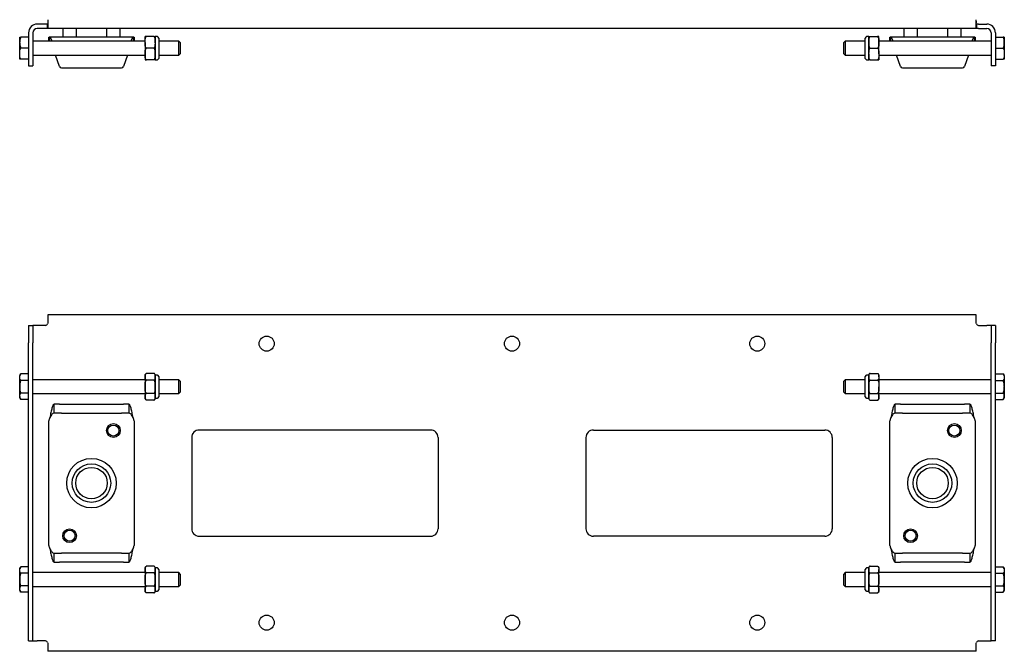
# Model space of a CAD drawing. Header units: inches. Extents: x 10.7 to 90.1, y 5.2 to 46.
# Tile 2 of 4: x 29.4 to 57.5, y 5.2 to 23.3. Entities that reach past the tile are written whole.
import ezdxf

# ---------------------------------------------------------------- set-up
doc = ezdxf.new("R2010")
doc.units = ezdxf.units.IN
doc.header["$MEASUREMENT"] = 0

msp = doc.modelspace()

# ---------------------------------------------------------------- linework, layer by layer
at = {"color": 7, "linetype": 'Continuous', "lineweight": 25}
for p, q in [((30.097, 23.136), (29.863, 23.136)), ((30.157, 23.136), (30.097, 23.136)), ((30.157, 23.011), (30.157, 23.136)), ((30.161, 23.261), (30.159, 23.17)), ((30.159, 23.215), (30.159, 23.17)), ((30.159, 23.17), (30.159, 23.012)), ((56.659, 23.17), (56.658, 23.261)), ((56.659, 23.215), (56.658, 23.261)), ((56.659, 23.215), (56.659, 23.17)), ((56.659, 23.012), (56.659, 23.17)), ((56.661, 23.136), (56.661, 23.011)), ((56.722, 23.136), (56.661, 23.136)), ((56.722, 23.136), (56.956, 23.136)), ((29.361, 22.615), (29.361, 22.763)), ((29.613, 22.763), (29.389, 22.763)), ((29.613, 22.886), (29.613, 22.448)), ((29.738, 22.886), (29.738, 22.448)), ((30.097, 23.011), (29.863, 23.011)), ((30.157, 23.011), (30.097, 23.011)), ((30.159, 23.012), (30.157, 23.011)), ((56.661, 23.011), (30.157, 23.011)), ((30.195, 22.645), (30.195, 22.761)), ((30.195, 22.761), (30.201, 22.761)), ((30.222, 22.761), (30.201, 22.761)), ((30.222, 22.645), (30.222, 22.761)), ((32.597, 22.761), (30.222, 22.761)), ((30.588, 23.011), (30.588, 22.761)), ((30.981, 22.761), (30.981, 23.011)), ((31.838, 23.011), (31.838, 22.761)), ((32.231, 22.761), (32.231, 23.011)), ((32.597, 22.761), (32.597, 22.645)), ((32.618, 22.761), (32.597, 22.761)), ((32.618, 22.761), (32.624, 22.761)), ((32.624, 22.761), (32.624, 22.645)), ((32.941, 22.613), (32.941, 22.778)), ((33.193, 22.778), (32.979, 22.778)), ((33.289, 22.778), (33.231, 22.778)), ((33.231, 22.778), (33.231, 22.613)), ((53.588, 22.778), (53.53, 22.778)), ((53.588, 22.613), (53.588, 22.778)), ((53.626, 22.778), (53.84, 22.778)), ((53.878, 22.613), (53.878, 22.778)), ((54.195, 22.645), (54.195, 22.761)), ((54.195, 22.761), (54.201, 22.761)), ((54.222, 22.761), (54.201, 22.761)), ((54.222, 22.645), (54.222, 22.761)), ((56.597, 22.761), (54.222, 22.761)), ((54.588, 23.011), (54.588, 22.761)), ((54.981, 22.761), (54.981, 23.011)), ((55.838, 23.011), (55.838, 22.761)), ((56.231, 22.761), (56.231, 23.011)), ((56.597, 22.761), (56.597, 22.645)), ((56.618, 22.761), (56.597, 22.761)), ((56.618, 22.761), (56.624, 22.761)), ((56.624, 22.761), (56.624, 22.645)), ((56.661, 23.011), (56.659, 23.012)), ((56.722, 23.011), (56.661, 23.011)), ((56.722, 23.011), (56.956, 23.011)), ((57.081, 22.886), (57.081, 22.448)), ((57.206, 22.886), (57.206, 22.448)), ((57.206, 22.763), (57.43, 22.763)), ((57.458, 22.763), (57.458, 22.605)), ((29.361, 22.595), (29.361, 22.615)), ((29.361, 22.29), (29.361, 22.595)), ((32.941, 22.645), (29.738, 22.645)), ((32.941, 22.613), (32.941, 22.283)), ((33.231, 22.613), (33.231, 22.283)), ((33.328, 22.738), (33.328, 22.158)), ((33.904, 22.645), (33.328, 22.645)), ((33.943, 22.606), (33.904, 22.645)), ((33.904, 22.251), (33.904, 22.645)), ((33.943, 22.606), (33.943, 22.291)), ((52.915, 22.645), (52.876, 22.606)), ((52.876, 22.291), (52.876, 22.606)), ((53.49, 22.645), (52.915, 22.645)), ((52.915, 22.645), (52.915, 22.251)), ((53.49, 22.158), (53.49, 22.738)), ((53.588, 22.283), (53.588, 22.613)), ((57.081, 22.645), (53.878, 22.645)), ((53.878, 22.283), (53.878, 22.613)), ((57.458, 22.605), (57.458, 22.291)), ((29.361, 22.133), (29.361, 22.29)), ((29.613, 22.448), (29.389, 22.448)), ((29.613, 22.448), (29.613, 21.948)), ((29.738, 22.448), (29.738, 21.948)), ((29.738, 22.251), (32.941, 22.251)), ((30.493, 21.928), (30.386, 22.251)), ((32.433, 22.251), (32.326, 21.928)), ((32.941, 22.283), (32.941, 22.118)), ((33.193, 22.448), (32.979, 22.448)), ((33.231, 22.283), (33.231, 22.118)), ((33.328, 22.251), (33.904, 22.251)), ((33.904, 22.251), (33.943, 22.291)), ((52.876, 22.291), (52.915, 22.251)), ((52.915, 22.251), (53.49, 22.251)), ((53.588, 22.118), (53.588, 22.283)), ((53.626, 22.448), (53.84, 22.448)), ((53.878, 22.283), (53.878, 22.118)), ((53.878, 22.251), (57.081, 22.251)), ((54.493, 21.928), (54.386, 22.251)), ((56.433, 22.251), (56.326, 21.928)), ((57.081, 22.448), (57.081, 21.948)), ((57.206, 22.448), (57.43, 22.448)), ((57.206, 22.448), (57.206, 21.948)), ((57.458, 22.291), (57.458, 22.133)), ((29.613, 22.133), (29.389, 22.133)), ((29.613, 21.948), (29.738, 21.948)), ((33.193, 22.118), (32.979, 22.118)), ((33.231, 22.118), (33.289, 22.118)), ((53.53, 22.118), (53.588, 22.118)), ((53.626, 22.118), (53.84, 22.118)), ((57.206, 21.948), (57.081, 21.948)), ((57.206, 22.133), (57.43, 22.133)), ((30.553, 21.886), (32.266, 21.886)), ((54.553, 21.886), (56.266, 21.886)), ((30.161, 14.837), (30.159, 14.821)), ((30.159, 14.821), (30.159, 14.61)), ((56.658, 14.837), (30.161, 14.837)), ((56.659, 14.821), (56.658, 14.837)), ((56.659, 14.61), (56.659, 14.821)), ((29.613, 14.541), (29.738, 14.541)), ((29.613, 14.541), (29.613, 14.041)), ((29.738, 14.541), (29.738, 14.041)), ((29.863, 14.541), (29.738, 14.541)), ((30.097, 14.541), (29.863, 14.541)), ((30.159, 14.61), (30.157, 14.587)), ((56.661, 14.587), (56.659, 14.61)), ((56.722, 14.541), (56.956, 14.541)), ((57.081, 14.541), (56.956, 14.541)), ((57.206, 14.541), (57.081, 14.541)), ((57.081, 14.541), (57.081, 14.041)), ((57.206, 14.541), (57.206, 14.041)), ((29.613, 6.041), (29.613, 14.041)), ((29.738, 6.041), (29.738, 14.041)), ((57.081, 6.041), (57.081, 14.041)), ((57.206, 6.041), (57.206, 14.041)), ((29.389, 13.154), (29.361, 13.105)), ((29.361, 13.063), (29.361, 13.105)), ((29.361, 12.791), (29.361, 13.063)), ((29.613, 13.154), (29.389, 13.154)), ((29.613, 12.972), (29.389, 12.972)), ((32.941, 12.987), (29.738, 12.987)), ((32.941, 13.12), (32.941, 13.076)), ((32.941, 13.076), (32.941, 12.791)), ((32.978, 13.171), (32.972, 13.169)), ((33.193, 13.171), (32.979, 13.171)), ((33.193, 12.981), (32.979, 12.981)), ((33.196, 13.17), (33.193, 13.171)), ((33.289, 13.12), (33.231, 13.12)), ((33.231, 13.12), (33.231, 13.076)), ((33.231, 13.076), (33.231, 12.791)), ((33.328, 13.081), (33.328, 12.539)), ((33.904, 12.987), (33.328, 12.987)), ((33.943, 12.948), (33.904, 12.987)), ((33.904, 12.62), (33.904, 12.987)), ((33.943, 12.948), (33.943, 12.654)), ((52.915, 12.987), (52.876, 12.948)), ((52.876, 12.633), (52.876, 12.948)), ((53.49, 12.987), (52.915, 12.987)), ((52.915, 12.987), (52.915, 12.594)), ((53.49, 12.5), (53.49, 13.081)), ((53.588, 13.12), (53.53, 13.12)), ((53.588, 13.076), (53.588, 13.12)), ((53.588, 12.791), (53.588, 13.076)), ((53.626, 13.171), (53.62, 13.169)), ((53.626, 13.171), (53.84, 13.171)), ((53.626, 12.981), (53.84, 12.981)), ((53.843, 13.17), (53.841, 13.171)), ((53.878, 13.076), (53.878, 13.12)), ((53.878, 13.076), (53.878, 12.791)), ((57.081, 12.987), (53.878, 12.987)), ((57.206, 13.154), (57.43, 13.154)), ((57.206, 12.973), (57.43, 12.973)), ((57.458, 13.105), (57.43, 13.154)), ((57.458, 13.105), (57.458, 13.063)), ((57.458, 13.063), (57.458, 12.802)), ((29.361, 12.524), (29.361, 12.791)), ((32.941, 12.791), (32.941, 12.505)), ((33.231, 12.791), (33.231, 12.505)), ((33.943, 12.654), (33.943, 12.633)), ((53.588, 12.505), (53.588, 12.791)), ((53.878, 12.505), (53.878, 12.791)), ((57.458, 12.802), (57.458, 12.779)), ((57.458, 12.779), (57.458, 12.518)), ((29.361, 12.524), (29.361, 12.512)), ((29.361, 12.476), (29.361, 12.512)), ((29.361, 12.476), (29.389, 12.427)), ((29.613, 12.609), (29.389, 12.609)), ((29.613, 12.427), (29.389, 12.427)), ((29.738, 12.594), (32.941, 12.594)), ((32.941, 12.505), (32.941, 12.461)), ((32.976, 12.411), (32.978, 12.41)), ((33.193, 12.6), (32.979, 12.6)), ((33.193, 12.41), (32.979, 12.41)), ((33.193, 12.41), (33.199, 12.412)), ((33.231, 12.505), (33.231, 12.461)), ((33.231, 12.461), (33.289, 12.461)), ((33.328, 12.594), (33.904, 12.594)), ((33.328, 12.539), (33.328, 12.5)), ((33.904, 12.594), (33.943, 12.633)), ((33.904, 12.594), (33.904, 12.62)), ((52.876, 12.633), (52.915, 12.594)), ((52.915, 12.594), (53.49, 12.594)), ((53.53, 12.461), (53.588, 12.461)), ((53.588, 12.461), (53.588, 12.505)), ((53.623, 12.411), (53.626, 12.41)), ((53.626, 12.6), (53.84, 12.6)), ((53.626, 12.41), (53.84, 12.41)), ((53.878, 12.594), (57.081, 12.594)), ((53.878, 12.461), (53.878, 12.505)), ((57.206, 12.609), (57.43, 12.609)), ((57.206, 12.427), (57.43, 12.427)), ((57.43, 12.427), (57.458, 12.476)), ((57.458, 12.518), (57.458, 12.476)), ((30.341, 12.041), (30.341, 12.291)), ((30.493, 12.291), (30.341, 12.291)), ((30.493, 12.291), (30.553, 12.291)), ((30.553, 12.291), (32.266, 12.291)), ((32.266, 12.291), (32.326, 12.291)), ((32.478, 12.291), (32.326, 12.291)), ((32.478, 12.291), (32.478, 12.041)), ((54.341, 12.041), (54.341, 12.291)), ((54.493, 12.291), (54.341, 12.291)), ((54.493, 12.291), (54.553, 12.291)), ((54.553, 12.291), (56.266, 12.291)), ((56.266, 12.291), (56.326, 12.291)), ((56.478, 12.291), (56.326, 12.291)), ((56.478, 12.291), (56.478, 12.041)), ((30.195, 8.266), (30.195, 11.815)), ((30.222, 11.916), (30.201, 11.855)), ((30.493, 12.041), (30.341, 12.041)), ((30.553, 12.041), (30.493, 12.041)), ((30.553, 12.041), (32.266, 12.041)), ((32.326, 12.041), (32.266, 12.041)), ((32.478, 12.041), (32.326, 12.041)), ((32.618, 11.855), (32.597, 11.916)), ((32.624, 11.815), (32.624, 8.266)), ((54.195, 8.266), (54.195, 11.815)), ((54.222, 11.916), (54.201, 11.855)), ((54.493, 12.041), (54.341, 12.041)), ((54.553, 12.041), (54.493, 12.041)), ((54.553, 12.041), (56.266, 12.041)), ((56.326, 12.041), (56.266, 12.041)), ((56.478, 12.041), (56.326, 12.041)), ((56.618, 11.855), (56.597, 11.916)), ((56.624, 11.815), (56.624, 8.266)), ((41.084, 11.556), (34.484, 11.556)), ((45.734, 11.556), (52.334, 11.556)), ((34.269, 11.341), (34.269, 8.741)), ((41.299, 11.341), (41.299, 8.741)), ((45.519, 11.341), (45.519, 8.741)), ((52.549, 11.341), (52.549, 8.741)), ((34.484, 8.526), (41.084, 8.526)), ((52.334, 8.526), (45.734, 8.526)), ((30.201, 8.226), (30.222, 8.165)), ((32.597, 8.165), (32.618, 8.226)), ((54.201, 8.226), (54.222, 8.165)), ((56.597, 8.165), (56.618, 8.226)), ((30.341, 7.79), (30.341, 8.04)), ((30.341, 8.04), (30.493, 8.04)), ((30.493, 8.04), (30.553, 8.04)), ((32.266, 8.04), (30.553, 8.04)), ((32.266, 8.04), (32.326, 8.04)), ((32.326, 8.04), (32.478, 8.04)), ((32.478, 8.04), (32.478, 7.79)), ((54.341, 7.79), (54.341, 8.04)), ((54.341, 8.04), (54.493, 8.04)), ((54.493, 8.04), (54.553, 8.04)), ((56.266, 8.04), (54.553, 8.04)), ((56.266, 8.04), (56.326, 8.04)), ((56.326, 8.04), (56.478, 8.04)), ((56.478, 8.04), (56.478, 7.79)), ((29.389, 7.654), (29.361, 7.605)), ((29.361, 7.563), (29.361, 7.605)), ((29.613, 7.654), (29.389, 7.654)), ((30.341, 7.79), (30.493, 7.79)), ((30.553, 7.79), (30.493, 7.79)), ((32.266, 7.79), (30.553, 7.79)), ((32.326, 7.79), (32.266, 7.79)), ((32.326, 7.79), (32.478, 7.79)), ((32.941, 7.62), (32.941, 7.576)), ((32.978, 7.671), (32.972, 7.669)), ((33.193, 7.671), (32.979, 7.671)), ((33.196, 7.67), (33.193, 7.671)), ((33.289, 7.62), (33.231, 7.62)), ((33.231, 7.62), (33.231, 7.576)), ((53.588, 7.62), (53.53, 7.62)), ((53.588, 7.576), (53.588, 7.62)), ((53.626, 7.671), (53.622, 7.67)), ((53.626, 7.671), (53.84, 7.671)), ((53.843, 7.671), (53.841, 7.671)), ((53.878, 7.62), (53.878, 7.576)), ((54.341, 7.79), (54.493, 7.79)), ((54.553, 7.79), (54.493, 7.79)), ((56.266, 7.79), (54.553, 7.79)), ((56.326, 7.79), (56.266, 7.79)), ((56.326, 7.79), (56.478, 7.79)), ((57.206, 7.654), (57.43, 7.654)), ((57.458, 7.605), (57.43, 7.654)), ((57.458, 7.605), (57.458, 7.563)), ((29.361, 7.291), (29.361, 7.563)), ((29.613, 7.472), (29.389, 7.472)), ((32.941, 7.487), (29.738, 7.487)), ((32.941, 7.576), (32.941, 7.291)), ((33.193, 7.481), (32.979, 7.481)), ((33.231, 7.576), (33.231, 7.291)), ((33.328, 7.581), (33.328, 7.039)), ((33.904, 7.487), (33.328, 7.487)), ((33.943, 7.448), (33.904, 7.487)), ((33.904, 7.12), (33.904, 7.487)), ((33.943, 7.448), (33.943, 7.154)), ((52.915, 7.487), (52.876, 7.448)), ((52.876, 7.133), (52.876, 7.448)), ((53.49, 7.487), (52.915, 7.487)), ((52.915, 7.487), (52.915, 7.094)), ((53.49, 7.039), (53.49, 7.581)), ((53.588, 7.291), (53.588, 7.576)), ((53.626, 7.481), (53.84, 7.481)), ((53.878, 7.291), (53.878, 7.576)), ((57.081, 7.487), (53.878, 7.487)), ((57.206, 7.473), (57.43, 7.473)), ((57.458, 7.563), (57.458, 7.302)), ((29.361, 7.024), (29.361, 7.291)), ((29.613, 7.109), (29.389, 7.109)), ((29.738, 7.094), (32.941, 7.094)), ((32.941, 7.291), (32.941, 7.005)), ((33.193, 7.1), (32.979, 7.1)), ((33.231, 7.291), (33.231, 7.005)), ((33.328, 7.094), (33.904, 7.094)), ((33.328, 7.039), (33.328, 7)), ((33.904, 7.094), (33.943, 7.133)), ((33.904, 7.094), (33.904, 7.12)), ((33.943, 7.154), (33.943, 7.133)), ((52.876, 7.133), (52.915, 7.094)), ((52.915, 7.094), (53.49, 7.094)), ((53.49, 7), (53.49, 7.039)), ((53.588, 7.005), (53.588, 7.291)), ((53.626, 7.1), (53.84, 7.1)), ((53.878, 7.005), (53.878, 7.291)), ((53.878, 7.094), (57.081, 7.094)), ((57.206, 7.109), (57.43, 7.109)), ((57.458, 7.302), (57.458, 7.279)), ((57.458, 7.279), (57.458, 7.018)), ((29.361, 7.024), (29.361, 7.012)), ((29.361, 6.976), (29.361, 7.012)), ((29.361, 6.976), (29.389, 6.927)), ((29.613, 6.927), (29.389, 6.927)), ((32.941, 7.005), (32.941, 6.961)), ((32.976, 6.911), (32.978, 6.91)), ((33.193, 6.91), (32.979, 6.91)), ((33.193, 6.91), (33.199, 6.912)), ((33.231, 7.005), (33.231, 6.961)), ((33.231, 6.961), (33.289, 6.961)), ((53.53, 6.961), (53.588, 6.961)), ((53.588, 6.961), (53.588, 7.005)), ((53.623, 6.911), (53.626, 6.91)), ((53.626, 6.91), (53.84, 6.91)), ((53.841, 6.91), (53.846, 6.912)), ((53.878, 6.961), (53.878, 7.005)), ((57.206, 6.927), (57.43, 6.927)), ((57.43, 6.927), (57.458, 6.976)), ((57.458, 7.018), (57.458, 6.976)), ((29.613, 5.541), (29.613, 6.041)), ((29.738, 5.541), (29.738, 6.041)), ((57.081, 5.541), (57.081, 6.041)), ((57.206, 5.541), (57.206, 6.041)), ((29.613, 5.541), (29.738, 5.541)), ((29.738, 5.541), (29.863, 5.541)), ((30.097, 5.541), (29.863, 5.541)), ((30.157, 5.494), (30.159, 5.471)), ((30.159, 5.471), (30.159, 5.261)), ((56.659, 5.471), (56.661, 5.494)), ((56.659, 5.261), (56.659, 5.471)), ((56.722, 5.541), (56.956, 5.541)), ((56.956, 5.541), (57.081, 5.541)), ((57.206, 5.541), (57.081, 5.541)), ((30.159, 5.261), (30.161, 5.244)), ((56.658, 5.244), (30.161, 5.244)), ((56.658, 5.244), (56.659, 5.261))]:
    msp.add_line(p, q, dxfattribs=at)
for centre, radius in [((36.409, 14.02), 0.215), ((43.409, 14.02), 0.215), ((50.409, 14.02), 0.215), ((32.034, 11.541), 0.197), ((32.034, 11.541), 0.157), ((56.034, 11.541), 0.197), ((56.034, 11.541), 0.157), ((31.409, 10.041), 0.705), ((55.409, 10.041), 0.705), ((31.409, 10.041), 0.549), ((31.409, 10.041), 0.45), ((55.409, 10.041), 0.549), ((55.409, 10.041), 0.45), ((30.784, 8.541), 0.197), ((54.784, 8.541), 0.197), ((30.784, 8.541), 0.157), ((54.784, 8.541), 0.157), ((36.409, 6.061), 0.215), ((43.409, 6.061), 0.215), ((50.409, 6.061), 0.215)]:
    msp.add_circle(centre, radius, dxfattribs=at)
for centre, radius, start, end in [((29.863, 22.886), 0.25, 90, 180), ((56.956, 22.886), 0.25, 0, 90), ((29.863, 22.886), 0.125, 90, 180), ((33.289, 22.738), 0.0394, 0, 90), ((53.53, 22.738), 0.0394, 90, 180), ((56.956, 22.886), 0.125, 0, 90), ((30.553, 21.948), 0.0625, 198.4349, 270), ((32.266, 21.948), 0.0625, 270, 341.5651), ((33.289, 22.158), 0.0394, 270, 360), ((53.53, 22.158), 0.0394, 180, 270), ((54.553, 21.948), 0.0625, 198.4349, 270), ((56.266, 21.948), 0.0625, 270, 341.5651), ((30.097, 14.603), 0.0625, 270, 345.5272), ((56.722, 14.603), 0.0625, 194.4728, 270), ((32.994, 13.12), 0.0533, 131.7306, 180), ((33.178, 13.12), 0.0533, 360, 36.4945), ((33.289, 13.081), 0.0394, 0, 90), ((53.53, 13.081), 0.0394, 90, 180), ((53.641, 13.12), 0.0533, 133.8025, 180), ((53.825, 13.12), 0.0533, 0, 51.5045), ((32.994, 12.461), 0.0533, 180, 231.5045), ((33.178, 12.461), 0.0533, 313.8025, 360), ((33.289, 12.5), 0.0394, 270, 360), ((53.53, 12.5), 0.0394, 180, 270), ((53.641, 12.461), 0.0533, 180, 216.4945), ((53.825, 12.461), 0.0533, 287.0918, 0), ((30.32, 11.815), 0.125, 161.5651, 180), ((32.499, 11.815), 0.125, 0, 18.4349), ((54.32, 11.815), 0.125, 161.5651, 180), ((56.499, 11.815), 0.125, 0, 18.4349), ((34.484, 11.341), 0.215, 90, 180), ((41.084, 11.341), 0.215, 0, 90), ((45.734, 11.341), 0.215, 90, 180), ((52.334, 11.341), 0.215, 0, 90), ((34.484, 8.741), 0.215, 180, 270), ((41.084, 8.741), 0.215, 270, 0), ((45.734, 8.741), 0.215, 180, 270), ((52.334, 8.741), 0.215, 270, 0), ((30.32, 8.266), 0.125, 180, 198.4349), ((32.499, 8.266), 0.125, 341.5651, 0), ((54.32, 8.266), 0.125, 180, 198.4349), ((56.499, 8.266), 0.125, 341.5651, 0), ((32.994, 7.62), 0.0533, 131.7306, 180), ((33.178, 7.62), 0.0533, 360, 36.4945), ((33.289, 7.581), 0.0394, 0, 90), ((53.53, 7.581), 0.0394, 90, 180), ((53.641, 7.62), 0.0533, 128.7573, 180), ((53.825, 7.62), 0.0533, 360, 38.6919), ((32.994, 6.961), 0.0533, 180, 231.5045), ((33.178, 6.961), 0.0533, 313.8025, 360), ((33.289, 7), 0.0394, 270, 360), ((53.53, 7), 0.0394, 180, 270), ((53.641, 6.961), 0.0533, 180, 234.6473), ((53.825, 6.961), 0.0533, 306.3039, 360), ((30.097, 5.478), 0.0625, 14.4728, 90), ((56.722, 5.478), 0.0625, 90, 165.5272)]:
    msp.add_arc(centre, radius, start, end, dxfattribs=at)
for points, knots in [([(29.389, 22.763), (29.386, 22.756), (29.371, 22.708), (29.365, 22.658), (29.361, 22.615)], [0, 0, 0, 0, 0.140528, 1, 1, 1, 1]), ([(29.361, 22.763), (29.361, 22.763), (29.361, 22.763), (29.367, 22.763), (29.381, 22.763), (29.389, 22.763)], [0, 0, 0, 0, 0.070856, 0.531186, 1, 1, 1, 1]), ([(30.283, 22.645), (30.282, 22.647), (30.277, 22.668), (30.266, 22.699), (30.251, 22.734), (30.237, 22.756), (30.227, 22.759), (30.222, 22.761)], [0, 0, 0, 0, 0.024922, 0.268691, 0.512461, 0.75623, 1, 1, 1, 1]), ([(32.597, 22.761), (32.592, 22.759), (32.582, 22.756), (32.567, 22.734), (32.553, 22.699), (32.542, 22.668), (32.537, 22.647), (32.536, 22.645)], [0, 0, 0, 0, 0.24377, 0.487539, 0.731309, 0.975078, 1, 1, 1, 1]), ([(32.941, 22.613), (32.94, 22.644), (32.939, 22.69), (32.95, 22.744), (32.965, 22.768), (32.975, 22.776), (32.978, 22.778), (32.979, 22.778)], [0, 0, 0, 0, 0.532584, 0.800577, 0.935246, 0.994216, 1, 1, 1, 1]), ([(32.979, 22.778), (32.974, 22.778), (32.962, 22.778), (32.946, 22.778), (32.94, 22.778), (32.941, 22.778), (32.941, 22.778)], [0, 0, 0, 0, 0.090007, 0.224488, 0.591125, 1, 1, 1, 1]), ([(33.231, 22.613), (33.231, 22.644), (33.232, 22.69), (33.222, 22.744), (33.207, 22.768), (33.197, 22.776), (33.193, 22.778), (33.193, 22.778)], [0, 0, 0, 0, 0.532584, 0.800577, 0.935246, 0.994216, 1, 1, 1, 1]), ([(33.193, 22.778), (33.198, 22.778), (33.209, 22.778), (33.226, 22.778), (33.231, 22.778), (33.231, 22.778), (33.231, 22.778)], [0, 0, 0, 0, 0.090007, 0.224488, 0.591125, 1, 1, 1, 1]), ([(53.626, 22.778), (53.621, 22.774), (53.61, 22.766), (53.593, 22.734), (53.588, 22.681), (53.588, 22.636), (53.588, 22.613)], [0, 0, 0, 0, 0.090007, 0.224488, 0.591125, 1, 1, 1, 1]), ([(53.588, 22.778), (53.588, 22.778), (53.588, 22.778), (53.588, 22.778), (53.593, 22.778), (53.607, 22.778), (53.617, 22.778), (53.624, 22.778), (53.626, 22.778)], [0, 0, 0, 0, 0.099457, 0.428508, 0.757342, 0.873681, 0.960848, 1, 1, 1, 1]), ([(53.84, 22.778), (53.845, 22.774), (53.857, 22.766), (53.873, 22.734), (53.879, 22.681), (53.878, 22.636), (53.878, 22.613)], [0, 0, 0, 0, 0.090007, 0.224488, 0.591125, 1, 1, 1, 1]), ([(53.878, 22.778), (53.878, 22.778), (53.878, 22.778), (53.878, 22.778), (53.873, 22.778), (53.859, 22.778), (53.849, 22.778), (53.842, 22.778), (53.84, 22.778)], [0, 0, 0, 0, 0.099457, 0.428508, 0.757342, 0.873681, 0.960848, 1, 1, 1, 1]), ([(54.283, 22.645), (54.282, 22.647), (54.277, 22.668), (54.266, 22.699), (54.251, 22.734), (54.237, 22.756), (54.227, 22.759), (54.222, 22.761)], [0, 0, 0, 0, 0.024922, 0.268691, 0.512461, 0.75623, 1, 1, 1, 1]), ([(56.597, 22.761), (56.592, 22.759), (56.582, 22.756), (56.567, 22.734), (56.553, 22.699), (56.542, 22.668), (56.537, 22.647), (56.536, 22.645)], [0, 0, 0, 0, 0.24377, 0.487539, 0.731309, 0.975078, 1, 1, 1, 1]), ([(57.458, 22.605), (57.458, 22.609), (57.458, 22.637), (57.452, 22.691), (57.438, 22.739), (57.43, 22.763)], [0, 0, 0, 0, 0.070856, 0.531186, 1, 1, 1, 1]), ([(57.458, 22.763), (57.458, 22.763), (57.455, 22.763), (57.441, 22.763), (57.43, 22.763)], [0, 0, 0, 0, 0.236478, 1, 1, 1, 1]), ([(29.361, 22.595), (29.361, 22.583), (29.364, 22.533), (29.378, 22.485), (29.389, 22.448)], [0, 0, 0, 0, 0.236478, 1, 1, 1, 1]), ([(32.979, 22.448), (32.975, 22.45), (32.967, 22.456), (32.953, 22.475), (32.938, 22.528), (32.94, 22.577), (32.941, 22.613)], [0, 0, 0, 0, 0.058856, 0.165692, 0.374647, 1, 1, 1, 1]), ([(33.193, 22.448), (33.196, 22.45), (33.205, 22.456), (33.218, 22.475), (33.233, 22.528), (33.232, 22.577), (33.231, 22.613)], [0, 0, 0, 0, 0.058856, 0.165692, 0.374647, 1, 1, 1, 1]), ([(53.588, 22.613), (53.588, 22.607), (53.588, 22.582), (53.588, 22.539), (53.593, 22.494), (53.607, 22.465), (53.617, 22.454), (53.624, 22.449), (53.626, 22.448)], [0, 0, 0, 0, 0.099457, 0.428508, 0.757342, 0.873681, 0.960848, 1, 1, 1, 1]), ([(53.878, 22.613), (53.878, 22.607), (53.878, 22.582), (53.878, 22.539), (53.873, 22.494), (53.859, 22.465), (53.849, 22.454), (53.842, 22.449), (53.84, 22.448)], [0, 0, 0, 0, 0.099457, 0.428508, 0.757342, 0.873681, 0.960848, 1, 1, 1, 1]), ([(57.43, 22.448), (57.438, 22.474), (57.454, 22.525), (57.457, 22.578), (57.458, 22.605)], [0, 0, 0, 0, 0.495463, 1, 1, 1, 1]), ([(29.361, 22.29), (29.361, 22.294), (29.361, 22.322), (29.367, 22.376), (29.381, 22.423), (29.389, 22.448)], [0, 0, 0, 0, 0.070856, 0.531186, 1, 1, 1, 1]), ([(29.389, 22.133), (29.381, 22.159), (29.365, 22.21), (29.362, 22.264), (29.361, 22.29)], [0, 0, 0, 0, 0.495463, 1, 1, 1, 1]), ([(32.979, 22.118), (32.974, 22.122), (32.962, 22.13), (32.946, 22.162), (32.94, 22.215), (32.941, 22.26), (32.941, 22.283)], [0, 0, 0, 0, 0.090007, 0.224488, 0.591125, 1, 1, 1, 1]), ([(32.941, 22.283), (32.941, 22.289), (32.941, 22.314), (32.941, 22.357), (32.946, 22.403), (32.96, 22.431), (32.97, 22.443), (32.976, 22.447), (32.979, 22.448)], [0, 0, 0, 0, 0.099457, 0.428508, 0.757342, 0.873681, 0.960848, 1, 1, 1, 1]), ([(33.231, 22.283), (33.231, 22.289), (33.231, 22.314), (33.231, 22.357), (33.226, 22.403), (33.212, 22.431), (33.202, 22.443), (33.195, 22.447), (33.193, 22.448)], [0, 0, 0, 0, 0.099457, 0.428508, 0.757342, 0.873681, 0.960848, 1, 1, 1, 1]), ([(33.193, 22.118), (33.198, 22.122), (33.209, 22.13), (33.226, 22.162), (33.231, 22.215), (33.231, 22.26), (33.231, 22.283)], [0, 0, 0, 0, 0.090007, 0.224488, 0.591125, 1, 1, 1, 1]), ([(53.626, 22.448), (53.623, 22.446), (53.614, 22.44), (53.601, 22.421), (53.586, 22.368), (53.587, 22.32), (53.588, 22.283)], [0, 0, 0, 0, 0.058856, 0.165692, 0.374647, 1, 1, 1, 1]), ([(53.588, 22.283), (53.588, 22.252), (53.587, 22.206), (53.597, 22.152), (53.612, 22.128), (53.622, 22.12), (53.626, 22.118), (53.626, 22.118)], [0, 0, 0, 0, 0.532584, 0.800577, 0.935246, 0.994216, 1, 1, 1, 1]), ([(53.84, 22.448), (53.843, 22.446), (53.852, 22.44), (53.865, 22.421), (53.881, 22.368), (53.879, 22.32), (53.878, 22.283)], [0, 0, 0, 0, 0.058856, 0.165692, 0.374647, 1, 1, 1, 1]), ([(53.878, 22.283), (53.879, 22.252), (53.879, 22.206), (53.869, 22.152), (53.854, 22.128), (53.844, 22.12), (53.841, 22.118), (53.84, 22.118)], [0, 0, 0, 0, 0.532584, 0.800577, 0.935246, 0.994216, 1, 1, 1, 1]), ([(57.43, 22.448), (57.438, 22.422), (57.454, 22.371), (57.457, 22.318), (57.458, 22.291)], [0, 0, 0, 0, 0.495463, 1, 1, 1, 1]), ([(57.458, 22.291), (57.458, 22.287), (57.458, 22.259), (57.452, 22.205), (57.438, 22.158), (57.43, 22.133)], [0, 0, 0, 0, 0.070856, 0.531186, 1, 1, 1, 1]), ([(29.389, 22.133), (29.381, 22.133), (29.365, 22.133), (29.362, 22.133), (29.361, 22.133)], [0, 0, 0, 0, 0.495463, 1, 1, 1, 1]), ([(32.941, 22.118), (32.941, 22.118), (32.941, 22.118), (32.941, 22.118), (32.946, 22.118), (32.96, 22.118), (32.97, 22.118), (32.976, 22.118), (32.979, 22.118)], [0, 0, 0, 0, 0.099457, 0.428508, 0.757342, 0.873681, 0.960848, 1, 1, 1, 1]), ([(33.231, 22.118), (33.231, 22.118), (33.231, 22.118), (33.231, 22.118), (33.226, 22.118), (33.212, 22.118), (33.202, 22.118), (33.195, 22.118), (33.193, 22.118)], [0, 0, 0, 0, 0.099457, 0.428508, 0.757342, 0.873681, 0.960848, 1, 1, 1, 1]), ([(53.626, 22.118), (53.621, 22.118), (53.61, 22.118), (53.593, 22.118), (53.588, 22.118), (53.588, 22.118), (53.588, 22.118)], [0, 0, 0, 0, 0.090007, 0.224488, 0.591125, 1, 1, 1, 1]), ([(53.84, 22.118), (53.845, 22.118), (53.857, 22.118), (53.873, 22.118), (53.879, 22.118), (53.878, 22.118), (53.878, 22.118)], [0, 0, 0, 0, 0.090007, 0.224488, 0.591125, 1, 1, 1, 1]), ([(57.458, 22.133), (57.458, 22.133), (57.455, 22.133), (57.441, 22.133), (57.43, 22.133)], [0, 0, 0, 0, 0.236478, 1, 1, 1, 1]), ([(29.361, 13.063), (29.361, 13.065), (29.361, 13.082), (29.367, 13.112), (29.381, 13.14), (29.389, 13.154)], [0, 0, 0, 0, 0.070856, 0.531186, 1, 1, 1, 1]), ([(29.389, 12.972), (29.381, 12.987), (29.365, 13.017), (29.362, 13.048), (29.361, 13.063)], [0, 0, 0, 0, 0.495463, 1, 1, 1, 1]), ([(29.389, 12.972), (29.381, 12.943), (29.365, 12.883), (29.362, 12.822), (29.361, 12.791)], [0, 0, 0, 0, 0.495463, 1, 1, 1, 1]), ([(32.979, 12.981), (32.974, 12.983), (32.962, 12.988), (32.946, 13.006), (32.94, 13.037), (32.941, 13.062), (32.941, 13.076)], [0, 0, 0, 0, 0.090007, 0.224488, 0.591125, 1, 1, 1, 1]), ([(32.941, 13.076), (32.941, 13.079), (32.941, 13.094), (32.941, 13.119), (32.946, 13.145), (32.96, 13.161), (32.97, 13.168), (32.976, 13.171), (32.979, 13.171)], [0, 0, 0, 0, 0.099457, 0.428508, 0.757342, 0.873681, 0.960848, 1, 1, 1, 1]), ([(32.941, 12.791), (32.941, 12.797), (32.941, 12.826), (32.941, 12.876), (32.946, 12.928), (32.96, 12.961), (32.97, 12.975), (32.976, 12.979), (32.979, 12.981)], [0, 0, 0, 0, 0.099457, 0.428508, 0.757342, 0.873681, 0.960848, 1, 1, 1, 1]), ([(33.231, 13.076), (33.231, 13.079), (33.231, 13.094), (33.231, 13.119), (33.226, 13.145), (33.212, 13.161), (33.202, 13.168), (33.195, 13.171), (33.193, 13.171)], [0, 0, 0, 0, 0.099457, 0.428508, 0.757342, 0.873681, 0.960848, 1, 1, 1, 1]), ([(33.193, 12.981), (33.198, 12.983), (33.209, 12.988), (33.226, 13.006), (33.231, 13.037), (33.231, 13.062), (33.231, 13.076)], [0, 0, 0, 0, 0.090007, 0.224488, 0.591125, 1, 1, 1, 1]), ([(33.231, 12.791), (33.231, 12.797), (33.231, 12.826), (33.231, 12.876), (33.226, 12.928), (33.212, 12.961), (33.202, 12.975), (33.195, 12.979), (33.193, 12.981)], [0, 0, 0, 0, 0.099457, 0.428508, 0.757342, 0.873681, 0.960848, 1, 1, 1, 1]), ([(53.626, 13.171), (53.623, 13.17), (53.614, 13.167), (53.601, 13.156), (53.586, 13.125), (53.587, 13.097), (53.588, 13.076)], [0, 0, 0, 0, 0.058856, 0.165692, 0.374647, 1, 1, 1, 1]), ([(53.588, 13.076), (53.588, 13.058), (53.587, 13.032), (53.597, 13), (53.612, 12.987), (53.622, 12.982), (53.626, 12.981), (53.626, 12.981)], [0, 0, 0, 0, 0.532584, 0.800577, 0.935246, 0.994216, 1, 1, 1, 1]), ([(53.626, 12.981), (53.621, 12.977), (53.61, 12.967), (53.593, 12.93), (53.588, 12.869), (53.588, 12.818), (53.588, 12.791)], [0, 0, 0, 0, 0.090007, 0.224488, 0.591125, 1, 1, 1, 1]), ([(53.84, 13.171), (53.843, 13.17), (53.852, 13.167), (53.865, 13.156), (53.881, 13.125), (53.879, 13.097), (53.878, 13.076)], [0, 0, 0, 0, 0.058856, 0.165692, 0.374647, 1, 1, 1, 1]), ([(53.878, 13.076), (53.879, 13.058), (53.879, 13.032), (53.869, 13), (53.854, 12.987), (53.844, 12.982), (53.841, 12.981), (53.84, 12.981)], [0, 0, 0, 0, 0.532584, 0.800577, 0.935246, 0.994216, 1, 1, 1, 1]), ([(53.84, 12.981), (53.845, 12.977), (53.857, 12.967), (53.873, 12.93), (53.879, 12.869), (53.878, 12.818), (53.878, 12.791)], [0, 0, 0, 0, 0.090007, 0.224488, 0.591125, 1, 1, 1, 1]), ([(57.43, 13.154), (57.438, 13.139), (57.454, 13.11), (57.457, 13.079), (57.458, 13.063)], [0, 0, 0, 0, 0.495463, 1, 1, 1, 1]), ([(57.458, 13.063), (57.458, 13.061), (57.458, 13.045), (57.452, 13.014), (57.438, 12.986), (57.43, 12.973)], [0, 0, 0, 0, 0.070856, 0.531186, 1, 1, 1, 1]), ([(57.458, 12.802), (57.458, 12.816), (57.455, 12.873), (57.441, 12.93), (57.43, 12.973)], [0, 0, 0, 0, 0.236478, 1, 1, 1, 1]), ([(29.361, 12.791), (29.361, 12.786), (29.361, 12.754), (29.367, 12.692), (29.381, 12.637), (29.389, 12.609)], [0, 0, 0, 0, 0.070856, 0.531186, 1, 1, 1, 1]), ([(32.979, 12.6), (32.974, 12.604), (32.962, 12.614), (32.946, 12.651), (32.94, 12.712), (32.941, 12.763), (32.941, 12.791)], [0, 0, 0, 0, 0.090007, 0.224488, 0.591125, 1, 1, 1, 1]), ([(33.193, 12.6), (33.198, 12.604), (33.209, 12.614), (33.226, 12.651), (33.231, 12.712), (33.231, 12.763), (33.231, 12.791)], [0, 0, 0, 0, 0.090007, 0.224488, 0.591125, 1, 1, 1, 1]), ([(53.588, 12.791), (53.588, 12.784), (53.588, 12.755), (53.588, 12.705), (53.593, 12.653), (53.607, 12.62), (53.617, 12.606), (53.624, 12.602), (53.626, 12.6)], [0, 0, 0, 0, 0.099457, 0.428508, 0.757342, 0.873681, 0.960848, 1, 1, 1, 1]), ([(53.878, 12.791), (53.878, 12.784), (53.878, 12.755), (53.878, 12.705), (53.873, 12.653), (53.859, 12.62), (53.849, 12.606), (53.842, 12.602), (53.84, 12.6)], [0, 0, 0, 0, 0.099457, 0.428508, 0.757342, 0.873681, 0.960848, 1, 1, 1, 1]), ([(57.43, 12.609), (57.432, 12.616), (57.448, 12.672), (57.454, 12.729), (57.458, 12.779)], [0, 0, 0, 0, 0.140528, 1, 1, 1, 1]), ([(29.361, 12.524), (29.361, 12.531), (29.364, 12.559), (29.378, 12.587), (29.389, 12.609)], [0, 0, 0, 0, 0.236478, 1, 1, 1, 1]), ([(29.389, 12.427), (29.386, 12.431), (29.371, 12.459), (29.365, 12.487), (29.361, 12.512)], [0, 0, 0, 0, 0.140528, 1, 1, 1, 1]), ([(32.979, 12.41), (32.975, 12.411), (32.967, 12.414), (32.953, 12.425), (32.938, 12.456), (32.94, 12.484), (32.941, 12.505)], [0, 0, 0, 0, 0.058856, 0.165692, 0.374647, 1, 1, 1, 1]), ([(32.941, 12.505), (32.94, 12.523), (32.939, 12.549), (32.95, 12.581), (32.965, 12.594), (32.975, 12.599), (32.978, 12.6), (32.979, 12.6)], [0, 0, 0, 0, 0.532584, 0.800577, 0.935246, 0.994216, 1, 1, 1, 1]), ([(33.231, 12.505), (33.231, 12.523), (33.232, 12.549), (33.222, 12.581), (33.207, 12.594), (33.197, 12.599), (33.193, 12.6), (33.193, 12.6)], [0, 0, 0, 0, 0.532584, 0.800577, 0.935246, 0.994216, 1, 1, 1, 1]), ([(33.193, 12.41), (33.196, 12.411), (33.205, 12.414), (33.218, 12.425), (33.233, 12.456), (33.232, 12.484), (33.231, 12.505)], [0, 0, 0, 0, 0.058856, 0.165692, 0.374647, 1, 1, 1, 1]), ([(53.626, 12.6), (53.621, 12.598), (53.61, 12.593), (53.593, 12.575), (53.588, 12.544), (53.588, 12.519), (53.588, 12.505)], [0, 0, 0, 0, 0.090007, 0.224488, 0.591125, 1, 1, 1, 1]), ([(53.588, 12.505), (53.588, 12.502), (53.588, 12.487), (53.588, 12.462), (53.593, 12.436), (53.607, 12.42), (53.617, 12.413), (53.624, 12.411), (53.626, 12.41)], [0, 0, 0, 0, 0.099457, 0.428508, 0.757342, 0.873681, 0.960848, 1, 1, 1, 1]), ([(53.84, 12.6), (53.845, 12.598), (53.857, 12.593), (53.873, 12.575), (53.879, 12.544), (53.878, 12.519), (53.878, 12.505)], [0, 0, 0, 0, 0.090007, 0.224488, 0.591125, 1, 1, 1, 1]), ([(53.878, 12.505), (53.878, 12.502), (53.878, 12.487), (53.878, 12.462), (53.873, 12.436), (53.859, 12.42), (53.849, 12.413), (53.842, 12.411), (53.84, 12.41)], [0, 0, 0, 0, 0.099457, 0.428508, 0.757342, 0.873681, 0.960848, 1, 1, 1, 1]), ([(57.458, 12.518), (57.458, 12.52), (57.458, 12.536), (57.452, 12.567), (57.438, 12.595), (57.43, 12.609)], [0, 0, 0, 0, 0.070856, 0.531186, 1, 1, 1, 1]), ([(57.43, 12.427), (57.438, 12.442), (57.454, 12.472), (57.457, 12.502), (57.458, 12.518)], [0, 0, 0, 0, 0.495463, 1, 1, 1, 1]), ([(29.361, 7.563), (29.361, 7.565), (29.361, 7.582), (29.367, 7.612), (29.381, 7.64), (29.389, 7.654)], [0, 0, 0, 0, 0.070856, 0.531186, 1, 1, 1, 1]), ([(32.941, 7.576), (32.941, 7.579), (32.941, 7.594), (32.941, 7.619), (32.946, 7.645), (32.96, 7.661), (32.97, 7.668), (32.976, 7.671), (32.979, 7.671)], [0, 0, 0, 0, 0.099457, 0.428508, 0.757342, 0.873681, 0.960848, 1, 1, 1, 1]), ([(33.231, 7.576), (33.231, 7.579), (33.231, 7.594), (33.231, 7.619), (33.226, 7.645), (33.212, 7.661), (33.202, 7.668), (33.195, 7.671), (33.193, 7.671)], [0, 0, 0, 0, 0.099457, 0.428508, 0.757342, 0.873681, 0.960848, 1, 1, 1, 1]), ([(53.626, 7.671), (53.621, 7.669), (53.61, 7.665), (53.593, 7.646), (53.588, 7.616), (53.588, 7.59), (53.588, 7.576)], [0, 0, 0, 0, 0.090007, 0.224488, 0.591125, 1, 1, 1, 1]), ([(53.84, 7.671), (53.845, 7.669), (53.857, 7.665), (53.873, 7.646), (53.879, 7.616), (53.878, 7.59), (53.878, 7.576)], [0, 0, 0, 0, 0.090007, 0.224488, 0.591125, 1, 1, 1, 1]), ([(57.43, 7.654), (57.438, 7.639), (57.454, 7.61), (57.457, 7.579), (57.458, 7.563)], [0, 0, 0, 0, 0.495463, 1, 1, 1, 1]), ([(29.389, 7.472), (29.381, 7.487), (29.365, 7.517), (29.362, 7.548), (29.361, 7.563)], [0, 0, 0, 0, 0.495463, 1, 1, 1, 1]), ([(29.389, 7.472), (29.381, 7.443), (29.365, 7.383), (29.362, 7.322), (29.361, 7.291)], [0, 0, 0, 0, 0.495463, 1, 1, 1, 1]), ([(32.979, 7.481), (32.974, 7.483), (32.962, 7.488), (32.946, 7.506), (32.94, 7.537), (32.941, 7.562), (32.941, 7.576)], [0, 0, 0, 0, 0.090007, 0.224488, 0.591125, 1, 1, 1, 1]), ([(32.941, 7.291), (32.941, 7.297), (32.941, 7.326), (32.941, 7.376), (32.946, 7.428), (32.96, 7.461), (32.97, 7.475), (32.976, 7.479), (32.979, 7.481)], [0, 0, 0, 0, 0.099457, 0.428508, 0.757342, 0.873681, 0.960848, 1, 1, 1, 1]), ([(33.193, 7.481), (33.198, 7.483), (33.209, 7.488), (33.226, 7.506), (33.231, 7.537), (33.231, 7.562), (33.231, 7.576)], [0, 0, 0, 0, 0.090007, 0.224488, 0.591125, 1, 1, 1, 1]), ([(33.231, 7.291), (33.231, 7.297), (33.231, 7.326), (33.231, 7.376), (33.226, 7.428), (33.212, 7.461), (33.202, 7.475), (33.195, 7.479), (33.193, 7.481)], [0, 0, 0, 0, 0.099457, 0.428508, 0.757342, 0.873681, 0.960848, 1, 1, 1, 1]), ([(53.588, 7.576), (53.588, 7.573), (53.588, 7.558), (53.588, 7.533), (53.593, 7.507), (53.607, 7.491), (53.617, 7.484), (53.624, 7.482), (53.626, 7.481)], [0, 0, 0, 0, 0.099457, 0.428508, 0.757342, 0.873681, 0.960848, 1, 1, 1, 1]), ([(53.626, 7.481), (53.621, 7.477), (53.61, 7.467), (53.593, 7.43), (53.588, 7.369), (53.588, 7.318), (53.588, 7.291)], [0, 0, 0, 0, 0.090007, 0.224488, 0.591125, 1, 1, 1, 1]), ([(53.878, 7.576), (53.878, 7.573), (53.878, 7.558), (53.878, 7.533), (53.873, 7.507), (53.859, 7.491), (53.849, 7.484), (53.842, 7.482), (53.84, 7.481)], [0, 0, 0, 0, 0.099457, 0.428508, 0.757342, 0.873681, 0.960848, 1, 1, 1, 1]), ([(53.84, 7.481), (53.845, 7.477), (53.857, 7.467), (53.873, 7.43), (53.879, 7.369), (53.878, 7.318), (53.878, 7.291)], [0, 0, 0, 0, 0.090007, 0.224488, 0.591125, 1, 1, 1, 1]), ([(57.458, 7.563), (57.458, 7.561), (57.458, 7.545), (57.452, 7.514), (57.438, 7.486), (57.43, 7.473)], [0, 0, 0, 0, 0.070856, 0.531186, 1, 1, 1, 1]), ([(57.458, 7.302), (57.458, 7.316), (57.455, 7.373), (57.441, 7.43), (57.43, 7.473)], [0, 0, 0, 0, 0.236478, 1, 1, 1, 1]), ([(29.361, 7.291), (29.361, 7.286), (29.361, 7.254), (29.367, 7.192), (29.381, 7.137), (29.389, 7.109)], [0, 0, 0, 0, 0.070856, 0.531186, 1, 1, 1, 1]), ([(29.361, 7.024), (29.361, 7.031), (29.364, 7.059), (29.378, 7.087), (29.389, 7.109)], [0, 0, 0, 0, 0.236478, 1, 1, 1, 1]), ([(32.979, 7.1), (32.974, 7.104), (32.962, 7.114), (32.946, 7.151), (32.94, 7.212), (32.941, 7.263), (32.941, 7.291)], [0, 0, 0, 0, 0.090007, 0.224488, 0.591125, 1, 1, 1, 1]), ([(32.941, 7.005), (32.94, 7.023), (32.939, 7.049), (32.95, 7.081), (32.965, 7.094), (32.975, 7.099), (32.978, 7.1), (32.979, 7.1)], [0, 0, 0, 0, 0.532584, 0.800577, 0.935246, 0.994216, 1, 1, 1, 1]), ([(33.193, 7.1), (33.198, 7.104), (33.209, 7.114), (33.226, 7.151), (33.231, 7.212), (33.231, 7.263), (33.231, 7.291)], [0, 0, 0, 0, 0.090007, 0.224488, 0.591125, 1, 1, 1, 1]), ([(33.231, 7.005), (33.231, 7.023), (33.232, 7.049), (33.222, 7.081), (33.207, 7.094), (33.197, 7.099), (33.193, 7.1), (33.193, 7.1)], [0, 0, 0, 0, 0.532584, 0.800577, 0.935246, 0.994216, 1, 1, 1, 1]), ([(53.626, 7.1), (53.623, 7.099), (53.614, 7.096), (53.601, 7.085), (53.586, 7.054), (53.587, 7.026), (53.588, 7.005)], [0, 0, 0, 0, 0.058856, 0.165692, 0.374647, 1, 1, 1, 1]), ([(53.588, 7.291), (53.588, 7.284), (53.588, 7.255), (53.588, 7.205), (53.593, 7.153), (53.607, 7.12), (53.617, 7.106), (53.624, 7.102), (53.626, 7.1)], [0, 0, 0, 0, 0.099457, 0.428508, 0.757342, 0.873681, 0.960848, 1, 1, 1, 1]), ([(53.878, 7.291), (53.878, 7.284), (53.878, 7.255), (53.878, 7.205), (53.873, 7.153), (53.859, 7.12), (53.849, 7.106), (53.842, 7.102), (53.84, 7.1)], [0, 0, 0, 0, 0.099457, 0.428508, 0.757342, 0.873681, 0.960848, 1, 1, 1, 1]), ([(53.84, 7.1), (53.843, 7.099), (53.852, 7.096), (53.865, 7.085), (53.881, 7.054), (53.879, 7.026), (53.878, 7.005)], [0, 0, 0, 0, 0.058856, 0.165692, 0.374647, 1, 1, 1, 1]), ([(57.43, 7.109), (57.432, 7.116), (57.448, 7.172), (57.454, 7.229), (57.458, 7.279)], [0, 0, 0, 0, 0.140528, 1, 1, 1, 1]), ([(57.458, 7.018), (57.458, 7.02), (57.458, 7.036), (57.452, 7.067), (57.438, 7.095), (57.43, 7.109)], [0, 0, 0, 0, 0.070856, 0.531186, 1, 1, 1, 1]), ([(29.389, 6.927), (29.386, 6.931), (29.371, 6.959), (29.365, 6.987), (29.361, 7.012)], [0, 0, 0, 0, 0.140528, 1, 1, 1, 1]), ([(32.979, 6.91), (32.975, 6.911), (32.967, 6.914), (32.953, 6.925), (32.938, 6.956), (32.94, 6.984), (32.941, 7.005)], [0, 0, 0, 0, 0.058856, 0.165692, 0.374647, 1, 1, 1, 1]), ([(33.193, 6.91), (33.196, 6.911), (33.205, 6.914), (33.218, 6.925), (33.233, 6.956), (33.232, 6.984), (33.231, 7.005)], [0, 0, 0, 0, 0.058856, 0.165692, 0.374647, 1, 1, 1, 1]), ([(53.588, 7.005), (53.588, 6.987), (53.587, 6.961), (53.597, 6.929), (53.612, 6.916), (53.622, 6.911), (53.626, 6.91), (53.626, 6.91)], [0, 0, 0, 0, 0.532584, 0.800577, 0.935246, 0.994216, 1, 1, 1, 1]), ([(53.878, 7.005), (53.879, 6.987), (53.879, 6.961), (53.869, 6.929), (53.854, 6.916), (53.844, 6.911), (53.841, 6.91), (53.84, 6.91)], [0, 0, 0, 0, 0.532584, 0.800577, 0.935246, 0.994216, 1, 1, 1, 1]), ([(57.43, 6.927), (57.438, 6.942), (57.454, 6.972), (57.457, 7.002), (57.458, 7.018)], [0, 0, 0, 0, 0.495463, 1, 1, 1, 1])]:
    msp.add_open_spline(points, degree=3, knots=knots, dxfattribs=at)
for points in [[(30.341, 12.291), (30.336, 12.289), (30.326, 12.286), (30.311, 12.264), (30.296, 12.229), (30.281, 12.182), (30.266, 12.125), (30.251, 12.06), (30.237, 11.989), (30.227, 11.94), (30.222, 11.916)], [(32.597, 11.916), (32.592, 11.94), (32.582, 11.989), (32.567, 12.06), (32.553, 12.125), (32.538, 12.182), (32.523, 12.229), (32.508, 12.264), (32.493, 12.286), (32.483, 12.289), (32.478, 12.291)], [(54.341, 12.291), (54.336, 12.289), (54.326, 12.286), (54.311, 12.264), (54.296, 12.229), (54.281, 12.182), (54.266, 12.125), (54.251, 12.06), (54.237, 11.989), (54.227, 11.94), (54.222, 11.916)], [(56.597, 11.916), (56.592, 11.94), (56.582, 11.989), (56.567, 12.06), (56.553, 12.125), (56.538, 12.182), (56.523, 12.229), (56.508, 12.264), (56.493, 12.286), (56.483, 12.289), (56.478, 12.291)], [(30.341, 12.041), (30.331, 12.039), (30.311, 12.035), (30.281, 12.006), (30.251, 11.965), (30.232, 11.932), (30.222, 11.916)], [(32.597, 11.916), (32.587, 11.932), (32.567, 11.965), (32.538, 12.006), (32.508, 12.035), (32.488, 12.039), (32.478, 12.041)], [(54.341, 12.041), (54.331, 12.039), (54.311, 12.035), (54.281, 12.006), (54.251, 11.965), (54.232, 11.932), (54.222, 11.916)], [(56.597, 11.916), (56.587, 11.932), (56.567, 11.965), (56.538, 12.006), (56.508, 12.035), (56.488, 12.039), (56.478, 12.041)], [(30.222, 8.165), (30.227, 8.141), (30.237, 8.092), (30.251, 8.021), (30.266, 7.956), (30.281, 7.899), (30.296, 7.852), (30.311, 7.817), (30.326, 7.795), (30.336, 7.792), (30.341, 7.79)], [(30.222, 8.165), (30.232, 8.149), (30.251, 8.116), (30.281, 8.075), (30.311, 8.046), (30.331, 8.042), (30.341, 8.04)], [(32.478, 7.79), (32.483, 7.792), (32.493, 7.795), (32.508, 7.817), (32.523, 7.852), (32.538, 7.899), (32.553, 7.956), (32.567, 8.021), (32.582, 8.092), (32.592, 8.141), (32.597, 8.165)], [(32.478, 8.04), (32.488, 8.042), (32.508, 8.046), (32.538, 8.075), (32.567, 8.116), (32.587, 8.149), (32.597, 8.165)], [(54.222, 8.165), (54.227, 8.141), (54.237, 8.092), (54.251, 8.021), (54.266, 7.956), (54.281, 7.899), (54.296, 7.852), (54.311, 7.817), (54.326, 7.795), (54.336, 7.792), (54.341, 7.79)], [(54.222, 8.165), (54.232, 8.149), (54.251, 8.116), (54.281, 8.075), (54.311, 8.046), (54.331, 8.042), (54.341, 8.04)], [(56.478, 7.79), (56.483, 7.792), (56.493, 7.795), (56.508, 7.817), (56.523, 7.852), (56.538, 7.899), (56.553, 7.956), (56.567, 8.021), (56.582, 8.092), (56.592, 8.141), (56.597, 8.165)], [(56.478, 8.04), (56.488, 8.042), (56.508, 8.046), (56.538, 8.075), (56.567, 8.116), (56.587, 8.149), (56.597, 8.165)]]:
    msp.add_open_spline(points, degree=3, dxfattribs=at)

doc.saveas('drawing.dxf')
